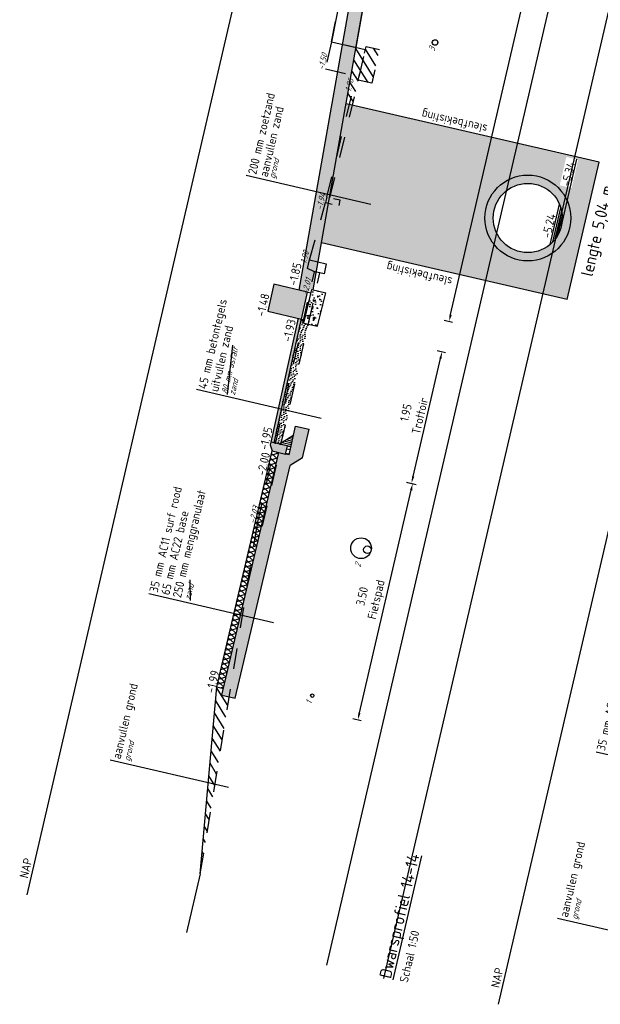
# Model space of a CAD drawing. Header units: metres. Extents: x 116958 to 118326, y 475500 to 477904.
# Tile 29 of 256: x 117844.17 to 117852.57, y 475583.55 to 475597.79. Entities that reach past the tile are written whole.
import ezdxf

# ---------------------------------------------------------------- set-up
doc = ezdxf.new("R2010")
doc.units = ezdxf.units.M
doc.header["$LTSCALE"] = 0.2
doc.linetypes.add('OPNEMEN', pattern=[3, 1.5, -1.5])
doc.layers.get('0').update_dxf_attribs({"color": 6})
for name, color, linetype in [('X-XX-DWP-ARCERING', 13, 'Continuous'), ('X-XX-DWP-ARCERING_GRIJS', 253, 'Continuous'), ('X-XX-DWP-ARCERING_LICHT_GRIJS', 254, 'Continuous'), ('X-XX-DWP-ARCERING_RIVIERZAND', 3, 'Continuous'), ('X-XX-DWP-BEST_SITUATIE', 13, 'Continuous'), ('X-XX-DWP-ECOPASSAGE', 2, 'Continuous'), ('X-XX-DWP-MAATVOERING', 2, 'Continuous'), ('X-XX-DWP-NW_SITUATIE', 3, 'Continuous'), ('X-XX-DWP-TEKST25', 2, 'Continuous'), ('X-XX-DWP-TEKST35', 3, 'Continuous'), ('X-XX-DWP-VERW_SITUATIE', 240, 'OPNEMEN')]:
    doc.layers.add(name, color=color, linetype=linetype)
doc.styles.get("Standard").update_dxf_attribs({"font": 'isocp.shx'})
doc.dimstyles.new('dim-50', dxfattribs={"dimscale": 0.05, "dimtxt": 2.5, "dimasz": 2, "dimexe": 1, "dimexo": 1, "dimgap": 0.8, "dimtad": 1, "dimzin": 0, "dimdsep": 46, "dimtxsty": 'Standard', "dimcen": 0, "dimclrd": 1, "dimclre": 1, "dimclrt": 256, "dimazin": 0, "dimtfac": 1, "dimtmove": 1, "dimatfit": 3, "dimfxl": 1.5, "dimfxlon": 1, "dimtfill": 1, "dimtolj": 1, "dimtzin": 0, "dimlwd": -1, "dimlwe": -1, "dimarcsym": 0})

# ---------------------------------------------------------------- blocks, each defined once
blk = doc.blocks.new('80x200')
for p, q in [((0, 0), (-80, 0)), ((-80, 0), (-80, -200)), ((0, -200), (0, 0)), ((-80, -200), (0, -200))]:
    blk.add_line(p, q)
blk = doc.blocks.new('*D382')
at = {"layer": 'Defpoints', "color": 0, "transparency": 16777216}
for p in [(117847.821, 475591.553), (117849.853, 475591.081), (117847.019, 475588.142)]:
    blk.add_point(p, dxfattribs=at)
at = {"layer": 'X-XX-DWP-MAATVOERING', "color": 1, "transparency": 16777216}
for p, q in [((117849.083, 475587.765), (117849.831, 475590.983)), ((117849.78, 475591.097), (117849.902, 475591.069)), ((117848.987, 475587.684), (117849.109, 475587.656))]:
    blk.add_line(p, q, dxfattribs=at)
for points in [[(117849.815, 475590.987), (117849.847, 475590.979), (117849.853, 475591.081)], [(117849.067, 475587.769), (117849.099, 475587.761), (117849.061, 475587.668)]]:
    blk.add_solid(points, dxfattribs=at)
at = {"layer": 'X-XX-DWP-MAATVOERING', "transparency": 16777216, "insert": (117849.241, 475589.424), "char_height": 0.125, "attachment_point": 5, "rotation": 76.9219, "bg_fill": 3, "box_fill_scale": 1.1, "bg_fill_color": 256, "bg_fill_true_color": 13158600, "bg_fill_transparency": 0}
blk.add_mtext('\\A1;3.50\\PFietspad', dxfattribs=at)
blk = doc.blocks.new('*D383')
at = {"layer": 'Defpoints', "color": 0, "transparency": 16777216}
for p in [(117848.166, 475593.477), (117850.279, 475592.986), (117847.821, 475591.553)]:
    blk.add_point(p, dxfattribs=at)
at = {"layer": 'X-XX-DWP-MAATVOERING', "color": 1, "transparency": 16777216}
for p, q in [((117850.206, 475593.003), (117850.328, 475592.975)), ((117849.86, 475591.182), (117850.256, 475592.888)), ((117849.764, 475591.101), (117849.886, 475591.073))]:
    blk.add_line(p, q, dxfattribs=at)
for points in [[(117850.24, 475592.892), (117850.272, 475592.885), (117850.279, 475592.986)], [(117849.844, 475591.185), (117849.876, 475591.178), (117849.837, 475591.084)]]:
    blk.add_solid(points, dxfattribs=at)
at = {"layer": 'X-XX-DWP-MAATVOERING', "transparency": 16777216, "insert": (117849.857, 475592.082), "char_height": 0.125, "attachment_point": 5, "rotation": 76.9219, "bg_fill": 3, "box_fill_scale": 1.1, "bg_fill_color": 256, "bg_fill_true_color": 13158600, "bg_fill_transparency": 0}
blk.add_mtext('\\A1;1.95\\PTrottoir', dxfattribs=at)
blk = doc.blocks.new('*D408')
at = {"layer": 'Defpoints', "color": 0, "transparency": 16777216}
for p in [(117852.233, 475616.553), (117855.573, 475615.777), (117848.219, 475593.926)]:
    blk.add_point(p, dxfattribs=at)
at = {"layer": 'X-XX-DWP-MAATVOERING', "color": 1, "transparency": 16777216}
for p, q in [((117855.5, 475615.794), (117855.622, 475615.765)), ((117850.403, 475593.522), (117855.551, 475615.679)), ((117850.308, 475593.441), (117850.429, 475593.413))]:
    blk.add_line(p, q, dxfattribs=at)
for points in [[(117855.534, 475615.683), (117855.567, 475615.675), (117855.573, 475615.777)], [(117850.387, 475593.525), (117850.42, 475593.518), (117850.381, 475593.424)]]:
    blk.add_solid(points, dxfattribs=at)
at = {"layer": 'X-XX-DWP-MAATVOERING', "transparency": 16777216, "insert": (117852.877, 475604.624), "char_height": 0.125, "attachment_point": 5, "rotation": 76.9219, "bg_fill": 3, "box_fill_scale": 1.1, "bg_fill_color": 256, "bg_fill_true_color": 13158600, "bg_fill_transparency": 0}
blk.add_mtext('\\A1;22.95', dxfattribs=at)
blk = doc.blocks.new('SVH-KANTOPSLUITING_RIJWIELPADBAND_120X250-D')
blk.add_hatch(color=254).paths.add_polyline_path([(-0.12, -0.25), (0, -0.25), (0, 0), (-0.04, 0), (-0.12, -0.05)])
at = {"flags": 128}
blk.add_lwpolyline([(-0.12, -0.25), (0, -0.25), (0, 0), (-0.04, 0), (-0.12, -0.05)], close=True, dxfattribs=at)

msp = doc.modelspace()

# ---------------------------------------------------------------- hatches: boundary and pattern name
at = {"layer": 'X-XX-DWP-ARCERING'}
h = msp.add_hatch(dxfattribs=at)
h.set_pattern_fill('AANVULLEN', color=256, scale=0.05)
h.set_pattern_definition([(121.921862, (117632.7151, 476724.9343), (-0.093364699, -0.058163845), [])])
h.paths.add_polyline_path([(117849.035, 475597.382), (117848.891, 475596.57), (117848.984, 475596.549), (117849.072, 475596.911), (117849.261, 475596.867), (117849.375, 475597.354), (117849.18, 475597.399), (117849.168, 475597.35)])
h = msp.add_hatch(color=253, dxfattribs=at)
h.dxf.hatch_style = 1
h.paths.add_polyline_path([(117847.8, 475591.681), (117847.844, 475591.671), (117848.239, 475593.46), (117848.195, 475593.47)])
h = msp.add_hatch(dxfattribs=at)
h.set_pattern_fill('ZAND', color=256, scale=0.05, angle=76.92)
h.set_pattern_definition([(153.841862, (117665.421785, 476689.2009), (-0.1429776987, -0.0189044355), [0, -0.04, 0, -0.045, 0, -0.035]), (153.841862, (117665.37424, 476689.19484), (-0.071171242, -0.0541724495), [0, -0.034, 0, -0.05, 0, -0.044]), (153.841862, (117665.326525, 476689.188416), (-0.1070744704, -0.0365384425), [0, -0.038, 0, -0.044, 0, -0.06])])
h.paths.add_polyline_path([(117847.844, 475591.671), (117847.922, 475591.652), (117847.956, 475591.674), (117848.343, 475593.384), (117848.281, 475593.399), (117848.292, 475593.447), (117848.239, 475593.459)])
h = msp.add_hatch(dxfattribs=at)
h.set_pattern_fill('SCHR-BETON', color=256, scale=0.05, angle=118.67)
h.set_pattern_definition([(245.5919, (117846.81951, 475585.89805), (-0.169856, -0.031763), [0.018, -0.198]), (190.592, (117846.81951, 475585.89805), (0.0805973, -0.1649323), [0.0144, -0.1584]), (296.043, (117846.80535, 475585.8954), (-0.08926, -0.1966946), [0.0152977, -0.1682744]), (241.776, (117846.83241, 475585.85182), (-0.2573894, -0.030583), [0.027, -0.297]), (292.2275, (117846.81096, 475585.84927), (-0.153226, -0.285478), [0.022946, -0.252411]), (186.776, (117846.8324, 475585.85182), (-0.153226, -0.285478), [0.0216, -0.2376]), (216.5919, (117846.80607, 475585.85693), (-0.1639584, 0.0545673), [0.018, -0.198]), (161.592, (117846.80607, 475585.85693), (-0.009469, -0.1833274), [0.0144, -0.1584]), (267.0433, (117846.7924, 475585.86147), (-0.173427, -0.12876), [0.0152977, -0.1682744]), (233.0919, (117846.81951, 475585.89805), (0.0186633, -0.0777389), [0, -0.15648, 0, -0.1608, 0, -0.159]), (203.0919, (117846.81951, 475585.89805), (-0.0353706, -0.1081455), [0, -0.09168, 0, -0.15288, 0, -0.0606]), (163.0919, (117846.87106, 475585.91244), (-0.1248715, -0.0292176), [0, -0.06, 0, -0.1872, 0, -0.2484]), (153.0919, (117846.89418, 475585.91889), (-0.1283565, -0.0607612), [0, -0.078, 0, -0.12432, 0, -0.1764])])
h.paths.add_polyline_path([(117847.919, 475591.53), (117848.065, 475591.496), (117848.161, 475591.91), (117848.356, 475591.865), (117848.26, 475591.451), (117848.08, 475591.34), (117847.288, 475587.976), (117847.093, 475588.022)])
h = msp.add_hatch(dxfattribs=at)
h.set_pattern_fill('STELSPECIE', color=256, scale=0.02, angle=76.9219)
h.set_pattern_definition([(166.92186, (117815.78672, 475636.60058), (-0.006033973, -0.025974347), [])])
h.paths.add_polyline_path([(117847.922, 475591.653), (117848.132, 475591.784), (117848.093, 475591.614), (117848.025, 475591.629)])
h = msp.add_hatch(dxfattribs=at)
h.set_pattern_fill('STELSPECIE', color=256, scale=0.05, angle=118.6717)
h.set_pattern_definition([(166.921862, (117581.88422, 475069.95937), (-0.0150849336, -0.0649358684), [])])
h.paths.add_polyline_path([(117848.043, 475591.624), (117848.016, 475591.507), (117848.065, 475591.496), (117848.092, 475591.613)])
at = {"layer": 'X-XX-DWP-ARCERING_GRIJS'}
h = msp.add_hatch(dxfattribs=at)
h.set_pattern_fill('ASFALT', color=256, scale=0.05)
h.set_pattern_definition([(136.921862, (117628.58099, 476702.66548), (-0.0426871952, -0.0456514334), []), (196.921862, (117628.58099, 476702.66548), (0.0181917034, -0.059793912), [])])
h.paths.add_polyline_path([(117847.821, 475591.553), (117847.019, 475588.142), (117847.116, 475588.119), (117847.919, 475591.53)])
at = {"layer": 'X-XX-DWP-ARCERING_LICHT_GRIJS'}
h = msp.add_hatch(color=256, dxfattribs=at)
h.dxf.hatch_style = 1
h.paths.add_polyline_path([(117851.379, 475594.314, 1), (117851.66, 475595.524, 1)])
h.paths.add_polyline_path([(117851.632, 475595.406, -1), (117851.406, 475594.432, -1)], flags=16)

# ---------------------------------------------------------------- linework, layer by layer
at = {"layer": 'Defpoints'}
for p, q in [((117844.278, 475585.138), (117851.745, 475617.282)), ((117851.097, 475583.554), (117858.564, 475615.698))]:
    msp.add_line(p, q, dxfattribs=at)
at = {"layer": 'X-XX-DWP-BEST_SITUATIE'}
msp.add_line((117846.782, 475585.442), (117846.584, 475584.591), dxfattribs=at)
for centre, radius in [((117850.178, 475597.455), 0.04), ((117849.107, 475590.146), 0.15), ((117849.199, 475590.124), 0.055), ((117848.401, 475588.015), 0.0251)]:
    msp.add_circle(centre, radius, dxfattribs=at)
at = {"layer": 'X-XX-DWP-ECOPASSAGE'}
for radius in [0.621, 0.5]:
    msp.add_circle((117851.519, 475594.919), radius, dxfattribs=at)
at = {"layer": 'X-XX-DWP-NW_SITUATIE'}
for p, q in [((117848.21, 475593.877), (117852.233, 475616.553)), ((117848.065, 475591.496), (117848.161, 475591.91)), ((117848.161, 475591.91), (117848.356, 475591.865)), ((117848.26, 475591.451), (117848.356, 475591.865)), ((117847.922, 475591.652), (117848.133, 475591.784)), ((117847.019, 475588.142), (117847.821, 475591.553)), ((117847.821, 475591.553), (117847.919, 475591.53)), ((117848.043, 475591.624), (117848.093, 475591.613)), ((117847.094, 475588.022), (117847.919, 475591.53)), ((117848.065, 475591.496), (117848.016, 475591.507)), ((117848.26, 475591.451), (117848.08, 475591.34)), ((117847.288, 475587.977), (117848.08, 475591.34)), ((117846.782, 475585.442), (117847.019, 475588.142)), ((117847.019, 475588.142), (117847.116, 475588.119)), ((117847.094, 475588.022), (117847.288, 475587.977))]:
    msp.add_line(p, q, dxfattribs=at)
at = {"layer": 'X-XX-DWP-NW_SITUATIE', "flags": 128}
for points in [[(117848.195, 475593.47), (117847.8, 475591.681)], [(117848.239, 475593.46), (117847.844, 475591.671)]]:
    msp.add_lwpolyline(points, dxfattribs=at)
at = {"layer": 'X-XX-DWP-TEKST25', "color": 1}
for p, q in [((117847.174, 475592.367), (117847.254, 475593.081)), ((117846.638, 475589.389), (117846.633, 475589.688)), ((117854.311, 475586.78), (117852.509, 475587.199)), ((117847.191, 475586.686), (117845.48, 475587.083)), ((117853.66, 475584.398), (117851.95, 475584.796))]:
    msp.add_line(p, q, dxfattribs=at)
at = {"layer": 'X-XX-DWP-VERW_SITUATIE'}
for p, q in [((117848.612, 475595.221), (117849.04, 475596.97)), ((117848.656, 475595.211), (117849.072, 475596.911)), ((117848.361, 475594.315), (117848.594, 475595.143)), ((117847.605, 475590.486), (117848.434, 475594.143)), ((117846.782, 475585.442), (117847.605, 475590.486)), ((117847.605, 475590.486), (117847.683, 475590.468))]:
    msp.add_line(p, q, dxfattribs=at)
at = {"layer": 'X-XX-DWP-VERW_SITUATIE', "flags": 128}
msp.add_lwpolyline([(117848.681, 475597.464), (117849.124, 475599.722), (117849.297, 475601.13), (117849.535, 475602.463), (117849.753, 475603.535)], dxfattribs=at)
at = {"layer": 'X-XX-DWP-VERW_SITUATIE'}
msp.add_lwpolyline([(117848.332, 475594.188), (117848.361, 475594.315), (117848.604, 475594.258), (117848.571, 475594.112), (117848.423, 475594.146)], close=True, dxfattribs=at)

# ---------------------------------------------------------------- block references
at = {"layer": 'X-XX-DWP-VERW_SITUATIE', "xscale": 0.0009999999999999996, "yscale": 0.0009999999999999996, "zscale": 0.0009999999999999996, "rotation": 76.92186179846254}
msp.add_blockref('80x200', (117848.612, 475595.221), dxfattribs=at)

# ---------------------------------------------------------------- texts
at = {"layer": 'Defpoints'}
for p in [(117844.287, 475585.368), (117851.105, 475583.784)]:
    msp.add_text('NAP', height=0.125, rotation=76.9219, dxfattribs=at).set_placement(p)
at = {"layer": 'X-XX-DWP-BEST_SITUATIE', "oblique": 20}
for s, p in [('3', (117850.168, 475597.323)), ('2', (117849.097, 475589.864)), ('1', (117848.391, 475587.884))]:
    msp.add_text(s, height=0.09, rotation=76.9219, dxfattribs=at).set_placement(p)
at = {"layer": 'X-XX-DWP-TEKST25'}
for s, rotation, p in [('200 mm zoetzand', 76.9156, (117847.591, 475595.541)), ('aanvullen zand', 76.9156, (117847.755, 475595.503)), ('-1.85', 76.9219, (117848.175, 475593.932)), ('45 mm betontegels', 76.9156, (117846.869, 475592.438)), ('-1.48', 76.9219, (117847.71, 475593.486)), ('uitvullen zand', 76.9156, (117847.038, 475592.399)), ('-1.93', 76.9219, (117848.092, 475593.12)), ('-1.95', 76.9219, (117847.755, 475591.559)), ('-2.00', 76.9219, (117847.718, 475591.183)), ('250 mm menggranulaat', 76.9156, (117846.502, 475589.421)), ('35 mm AC11 surf rood', 76.9156, (117846.164, 475589.499)), ('65 mm AC22 base', 76.9156, (117846.333, 475589.46)), ('35 mm AC11 surf rood', 76.9156, (117852.634, 475587.211)), ('-1.99', 76.9219, (117846.984, 475588.042)), ('aanvullen grond', 76.9156, (117845.627, 475587.09)), ('aanvullen grond', 76.9156, (117852.097, 475584.803))]:
    msp.add_text(s, height=0.125, rotation=rotation, dxfattribs=at).set_placement(p)
at = {"layer": 'X-XX-DWP-TEKST25', "color": 1, "oblique": 20}
for s, p in [('grond', (117847.859, 475595.479)), ('80 mm asfalt', (117847.174, 475592.367)), ('zand', (117847.28, 475592.35)), ('zand', (117846.638, 475589.389)), ('grond', (117845.762, 475587.059)), ('grond', (117852.232, 475584.771))]:
    msp.add_text(s, height=0.09, rotation=76.9156, dxfattribs=at).set_placement(p)
at = {"layer": 'X-XX-DWP-TEKST25', "color": 2}
msp.add_text('Schaal 1:50', height=0.125, rotation=76.9219, dxfattribs=at).set_placement((117849.782, 475583.859))
at = {"layer": 'X-XX-DWP-TEKST35'}
msp.add_text('%%UDwarsprofiel 14-14', height=0.175, rotation=76.9219, dxfattribs=at).set_placement((117849.538, 475583.916))
at = {"layer": 'X-XX-DWP-VERW_SITUATIE', "oblique": 20}
for s, p in [('-1.50', (117848.569, 475597.049)), ('-1.96', (117848.947, 475596.68)), ('-1.94', (117848.542, 475595.027)), ('-1.90', (117848.301, 475594.194)), ('-2.01', (117848.336, 475593.803)), ('-2.03', (117847.572, 475590.493))]:
    msp.add_text(s, height=0.09, rotation=76.9219, dxfattribs=at).set_placement(p)

# ---------------------------------------------------------------- next in the draw order: dimensions: what is measured, and where the dimension line sits
at = {"layer": 'X-XX-DWP-MAATVOERING'}
dim = msp.add_linear_dim(base=(117849.853, 475591.081), p1=(117847.019, 475588.142), p2=(117847.821, 475591.553), angle=76.9219, text='<>\\PFietspad', dimstyle='dim-50', dxfattribs=at)
dim.commit()
dim.dimension.update_dxf_attribs({"geometry": '*D382', "text_midpoint": (117849.241, 475589.424)})

# ---------------------------------------------------------------- next in the draw order: hatches: boundary and pattern name
at = {"layer": 'X-XX-DWP-ARCERING'}
h = msp.add_hatch(dxfattribs=at)
h.set_pattern_fill('AANVULLEN', color=256, scale=0.05)
h.set_pattern_definition([(121.921862, (117630.42867, 476715.09193), (-0.093364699, -0.058163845), [])])
h.paths.add_polyline_path([(117847.019, 475588.142), (117846.782, 475585.442), (117847.201, 475587.997), (117847.094, 475588.022), (117847.116, 475588.119)])

# ---------------------------------------------------------------- next in the draw order: linework, layer by layer
at = {"layer": 'X-XX-DWP-TEKST25', "color": 1}
msp.add_line((117847.842, 475589.068), (117846.039, 475589.487), dxfattribs=at)

# ---------------------------------------------------------------- next in the draw order: dimensions: what is measured, and where the dimension line sits
at = {"layer": 'X-XX-DWP-MAATVOERING'}
dim = msp.add_linear_dim(base=(117850.279, 475592.986), p1=(117847.821, 475591.553), p2=(117848.166, 475593.477), angle=76.9219, text='<>\\PTrottoir', dimstyle='dim-50', dxfattribs=at)
dim.commit()
dim.dimension.update_dxf_attribs({"geometry": '*D383', "text_midpoint": (117849.857, 475592.082)})

# ---------------------------------------------------------------- next in the draw order: linework, layer by layer
at = {"layer": 'X-XX-DWP-TEKST25', "color": 1}
msp.add_line((117848.529, 475592.022), (117846.725, 475592.441), dxfattribs=at)

# ---------------------------------------------------------------- next in the draw order: block references
at = {"layer": 'X-XX-DWP-NW_SITUATIE', "rotation": 76.92186180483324}
msp.add_blockref('SVH-KANTOPSLUITING_RIJWIELPADBAND_120X250-D', (117847.8, 475591.681), dxfattribs=at)

# ---------------------------------------------------------------- next in the draw order: dimensions: what is measured, and where the dimension line sits
at = {"layer": 'X-XX-DWP-MAATVOERING'}
dim = msp.add_linear_dim(base=(117855.573, 475615.777), p1=(117848.219, 475593.926), p2=(117852.233, 475616.553), angle=76.9219, dimstyle='dim-50', dxfattribs=at)
dim.commit()
dim.dimension.update_dxf_attribs({"geometry": '*D408', "text_midpoint": (117852.877, 475604.624)})

# ---------------------------------------------------------------- next in the draw order: hatches: boundary and pattern name
at = {"layer": 'X-XX-DWP-ARCERING'}
h = msp.add_hatch(dxfattribs=at)
h.set_pattern_fill('ZAND', color=256, scale=0.05, angle=76.92)
h.set_pattern_definition([(153.841862, (117462.87394, 476447.44202), (-0.142977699, -0.0189044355), [0, -0.04, 0, -0.045, 0, -0.035]), (153.841862, (117462.8264, 476447.43596), (-0.071171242, -0.0541724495), [0, -0.034, 0, -0.05, 0, -0.044]), (153.841862, (117462.77868, 476447.42954), (-0.1070744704, -0.0365384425), [0, -0.038, 0, -0.044, 0, -0.06])])
h.paths.add_polyline_path([(117848.891, 475596.57), (117848.534, 475594.559), (117852.088, 475593.74), (117852.55, 475595.727)])
edge = h.paths.add_edge_path(flags=16)
edge.add_arc((117851.519, 475594.919), 0.621, 0, 360)
edge = h.paths.add_edge_path(flags=0)
edge.add_arc((117851.519, 475594.919), 0.5, 0, 360)
h.paths.add_polyline_path([(117851.872, 475594.603), (117851.968, 475595.016), (117851.787, 475595.058), (117851.691, 475594.645)], flags=0)
h.paths.add_polyline_path([(117852.153, 475595.352), (117852.248, 475595.762), (117852.076, 475595.802), (117851.981, 475595.392)], flags=16)
h = msp.add_hatch(dxfattribs=at)
h.set_pattern_fill('CLAY', color=256, scale=0.03)
h.set_pattern_definition([(76.9218618, (0, 0), (-0.13916916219, 0.03232970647), []), (76.9218618, (-0.0232, 0.00539), (-0.13916916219, 0.03232970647), []), (76.9218618, (-0.04639, 0.01078), (-0.13916916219, 0.03232970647), []), (76.9218618, (-0.09278, 0.02155), (-0.13916916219, 0.03232970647), [0.142875, -0.09525])])
h.paths.add_polyline_path([(117851.977, 475595.121), (117851.841, 475594.536, 0.333333)])
h = msp.add_hatch(color=253, dxfattribs=at)
h.dxf.hatch_style = 1
h.paths.add_polyline_path([(117847.757, 475593.572), (117847.847, 475593.961), (117848.334, 475593.848), (117848.244, 475593.459)])
h = msp.add_hatch(dxfattribs=at)
h.set_pattern_fill('SCHR-BETON', color=256, scale=0.05, angle=201.8)
h.set_pattern_definition([(328.722, (117848.09771, 475591.8441), (0.011217, -0.172436), [0.018, -0.198]), (273.722, (117848.09771, 475591.8441), (0.173389, 0.06029), [0.0144, -0.1584]), (19.173, (117848.09865, 475591.82972), (0.184605, -0.112147), [0.015298, -0.168274]), (324.906, (117848.14516, 475591.85137), (-0.000425, -0.2592), [0.027, -0.297]), (15.357, (117848.14512, 475591.82977), (0.2651, -0.186274), [0.022946, -0.25241]), (269.906, (117848.14516, 475591.85137), (0.2651, -0.186274), [0.0216, -0.2376]), (299.722, (117848.13694, 475591.82583), (-0.073788, -0.156254), [0.018, -0.198]), (244.722, (117848.13694, 475591.82583), (0.180878, -0.03133), [0.0144, -0.1584]), (350.173, (117848.13079, 475591.81281), (0.107091, -0.187584), [0.015298, -0.168274]), (316.222, (117848.097715, 475591.844094), (0.0794132, 0.0092304), [0, -0.15648, 0, -0.1608, 0, -0.159]), (286.222, (117848.097715, 475591.84409), (0.103138, -0.0480527), [0, -0.09168, 0, -0.15288, 0, -0.0606]), (246.222, (117848.0896, 475591.896995), (0.014071, -0.1274699), [0, -0.06, 0, -0.1872, 0, -0.2484]), (236.222, (117848.08596, 475591.92072), (0.0449713, -0.134703), [0, -0.078, 0, -0.12432, 0, -0.1764])])
h.paths.add_polyline_path([(117848.281, 475593.399), (117848.475, 475593.354), (117848.596, 475593.839), (117848.394, 475593.886)])
at = {"layer": 'X-XX-DWP-ARCERING_RIVIERZAND'}
h = msp.add_hatch(dxfattribs=at)
h.set_pattern_fill('AGW-GROND_ZAND_DRAINZAND-SO', color=256, scale=0.05, pattern_type=2)
h.set_pattern_definition([(121.921862, (117462.87394, 476447.44202), (-0.0538968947, -0.0335764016), [0, -0.0635])])
h.paths.add_polyline_path([(117852.233, 475616.553), (117848.21, 475593.877), (117848.354, 475593.844), (117848.365, 475593.892), (117848.414, 475593.881), (117852.429, 475616.512), (117852.564, 475617.092), (117852.369, 475617.137)])

# ---------------------------------------------------------------- next in the draw order: linework, layer by layer
at = {"layer": 'Defpoints'}
for p, q in [((117848.61, 475584.121), (117859.791, 475632.249)), ((117848.61, 475584.121), (117859.791, 475632.249)), ((117849.438, 475583.928), (117860.619, 475632.057)), ((117849.438, 475583.928), (117860.619, 475632.057))]:
    msp.add_line(p, q, dxfattribs=at)
at = {"layer": 'Defpoints', "flags": 128}
msp.add_lwpolyline([(117848.681, 475597.464), (117849.035, 475597.382), (117852.429, 475616.512), (117852.564, 475617.092), (117852.369, 475617.137), (117852.233, 475616.553), (117849.753, 475603.535), (117849.535, 475602.463), (117849.297, 475601.13), (117849.124, 475599.722), (117848.681, 475597.464)], close=True, dxfattribs=at)
at = {"layer": 'X-XX-DWP-NW_SITUATIE'}
for p, q in [((117848.414, 475593.881), (117852.429, 475616.512)), ((117852.55, 475595.727), (117848.891, 475596.57)), ((117852.088, 475593.74), (117852.55, 475595.727)), ((117851.841, 475594.536), (117851.977, 475595.121)), ((117852.088, 475593.74), (117848.534, 475594.559)), ((117848.281, 475593.399), (117848.394, 475593.886)), ((117848.334, 475593.848), (117848.383, 475593.837)), ((117848.394, 475593.886), (117848.596, 475593.839)), ((117848.475, 475593.354), (117848.596, 475593.839)), ((117848.244, 475593.459), (117848.292, 475593.447)), ((117848.281, 475593.399), (117848.475, 475593.354))]:
    msp.add_line(p, q, dxfattribs=at)
msp.add_lwpolyline([(117847.847, 475593.961), (117847.757, 475593.572), (117848.244, 475593.459), (117848.334, 475593.848)], close=True, dxfattribs=at)
at = {"layer": 'X-XX-DWP-TEKST25', "color": 1}
for p, q in [((117852.006, 475594.806), (117852.23, 475595.769)), ((117849.248, 475595.115), (117847.444, 475595.534))]:
    msp.add_line(p, q, dxfattribs=at)
at = {"layer": 'X-XX-DWP-VERW_SITUATIE'}
msp.add_line((117847.683, 475590.468), (117848.512, 475594.126), dxfattribs=at)
msp.add_lwpolyline([(117848.681, 475597.464), (117848.591, 475597.074), (117849.078, 475596.961), (117849.168, 475597.35)], close=True, dxfattribs=at)
at = {"layer": 'X-XX-DWP-VERW_SITUATIE', "flags": 128}
msp.add_lwpolyline([(117849.261, 475596.867), (117849.067, 475596.912), (117849.18, 475597.399), (117849.375, 475597.354)], close=True, dxfattribs=at)

# ---------------------------------------------------------------- next in the draw order: texts
at = {"layer": 'Defpoints'}
msp.add_text('lengte 5,04 m', height=0.175, rotation=76.9219, dxfattribs=at).set_placement((117852.455, 475594.062))
at = {"layer": 'X-XX-DWP-TEKST25'}
for s, rotation, p in [('sleufbekisting', 167.0155, (117850.944, 475596.261)), ('-5.34', 76.9219, (117852.127, 475595.369)), ('-5.24', 76.9219, (117851.846, 475594.621)), ('sleufbekisting', 167.0155, (117850.436, 475594.055))]:
    msp.add_text(s, height=0.125, rotation=rotation, dxfattribs=at).set_placement(p)

doc.saveas('drawing.dxf')
